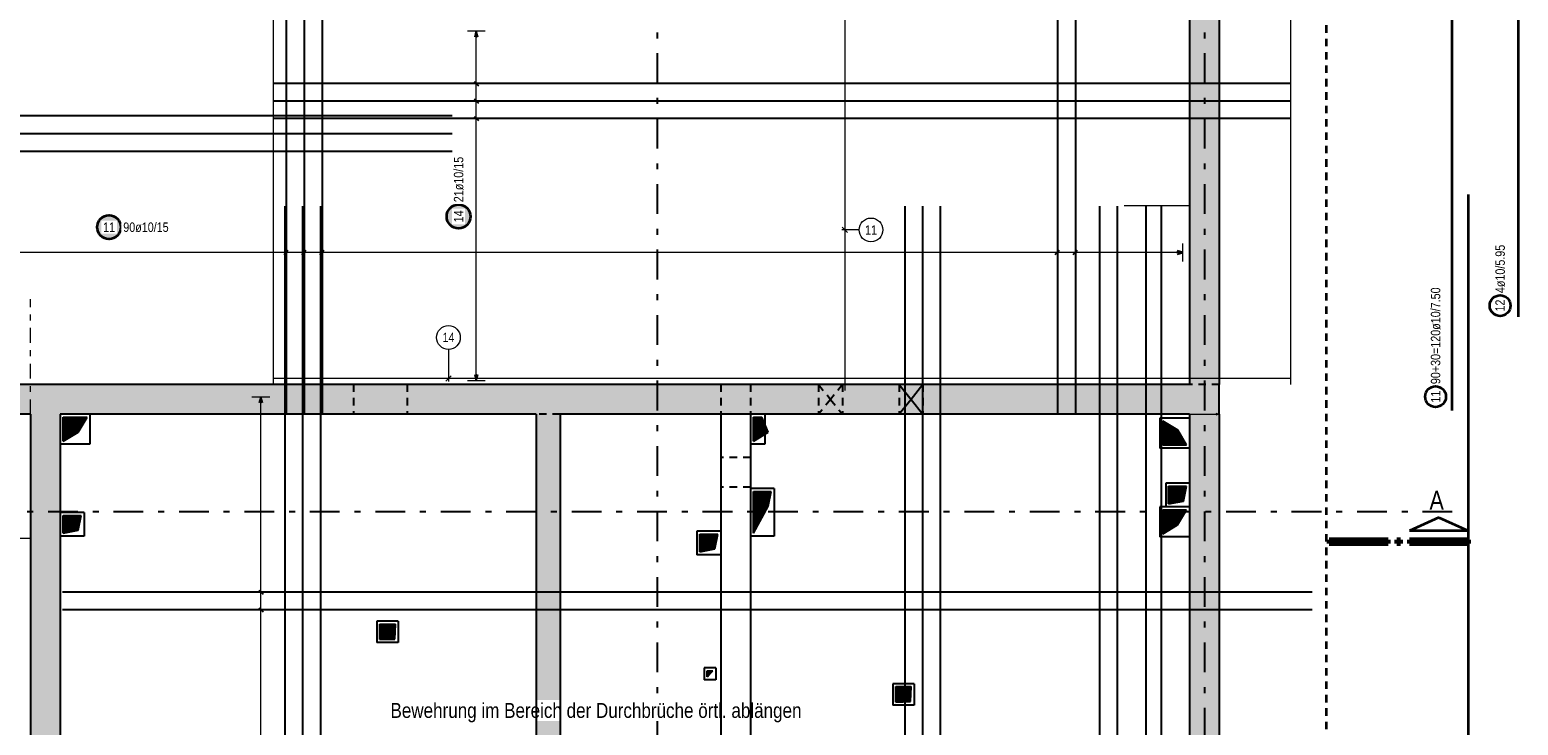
# Model space of a CAD drawing. Header units: millimetres. Extents: x -5 to 113, y -26 to 51.
# Tile 15 of 31: x 25 to 50, y 15 to 27. Entities that reach past the tile are written whole.
import ezdxf

# ---------------------------------------------------------------- set-up
doc = ezdxf.new("R2010")
doc.units = ezdxf.units.MM
for name, pattern in [('DASHDOT', [1, 0.5, -0.25, 0, -0.25]), ('DASHDOTX2', [2, 1, -0.5, 0, -0.5]), ('HIDDEN', [0.375, 0.25, -0.125])]:
    doc.linetypes.add(name, pattern=pattern)
for name, color, linetype, lineweight in [('Achsen', 7, 'Continuous', 20), ('Schraffuren', 7, 'Continuous', 20), ('Stabstahl', 7, 'Continuous', 20)]:
    doc.layers.add(name, color=color, linetype=linetype, lineweight=lineweight)
doc.styles.add('Arial Narrow', font='ARIALN.TTF')
pattern_1 = [(45, (0, 0), (-0.0070710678, 0.0070710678), [])]

msp = doc.modelspace()

# ---------------------------------------------------------------- hatches: boundary and pattern name
at = {"lineweight": 25}
h = msp.add_hatch(dxfattribs=at)
h.set_pattern_fill('Mau', color=3, scale=0.01, angle=45, style=0, pattern_type=2)
h.set_pattern_definition(pattern_1)
h.paths.add_polyline_path([(25.827255, 19.834771), (26.077288, 19.984819), (26.227235, 20.234791), (25.827337, 20.234868)])
h = msp.add_hatch(dxfattribs=at)
h.set_pattern_fill('Mau', color=3, scale=0.01, angle=45, style=0, pattern_type=2)
h.set_pattern_definition(pattern_1)
h.paths.add_polyline_path([(37.427227, 19.834803), (37.677403, 19.984807), (37.567269, 20.234759), (37.427295, 20.234698)])
h = msp.add_hatch(dxfattribs=at)
h.set_pattern_fill('Mau', color=3, scale=0.01, angle=45, style=0, pattern_type=2)
h.set_pattern_definition(pattern_1)
h.paths.add_polyline_path([(44.706532, 19.767683), (44.557656, 20.017683), (44.307656, 20.167683), (44.307656, 19.767683)])
h = msp.add_hatch(dxfattribs=at)
h.set_pattern_fill('Mau', color=3, scale=0.01, angle=45, style=0, pattern_type=2)
h.set_pattern_definition(pattern_1)
h.paths.add_polyline_path([(44.406157, 18.77778), (44.656157, 18.82778), (44.706157, 19.07778), (44.406157, 19.07778)])
h = msp.add_hatch(dxfattribs=at)
h.set_pattern_fill('Mau', color=3, scale=0.01, angle=45, style=0, pattern_type=2)
h.set_pattern_definition(pattern_1)
h.paths.add_polyline_path([(37.427249, 18.28928), (37.677249, 18.73928), (37.727249, 18.98928), (37.427249, 18.98928)])
h = msp.add_hatch(dxfattribs=at)
h.set_pattern_fill('Mau', color=3, scale=0.01, angle=45, style=0, pattern_type=2)
h.set_pattern_definition(pattern_1)
h.paths.add_polyline_path([(25.827245, 18.287073), (26.077245, 18.337073), (26.127245, 18.587073), (25.827245, 18.587073)])
h = msp.add_hatch(dxfattribs=at)
h.set_pattern_fill('Mau', color=3, scale=0.01, angle=45, style=0, pattern_type=2)
h.set_pattern_definition(pattern_1)
h.paths.add_polyline_path([(44.307359, 18.277779), (44.55736, 18.427779), (44.706157, 18.67778), (44.307359, 18.677779)])
h = msp.add_hatch(dxfattribs=at)
h.set_pattern_fill('Mau', color=3, scale=0.01, angle=45, style=0, pattern_type=2)
h.set_pattern_definition(pattern_1)
h.paths.add_polyline_path([(36.527244, 17.972879), (36.777244, 18.022881), (36.827245, 18.272881), (36.527244, 18.272881)])
h = msp.add_hatch(dxfattribs=at)
h.set_pattern_fill('Mau', color=3, scale=0.01, angle=45, style=0, pattern_type=2)
h.set_pattern_definition(pattern_1)
h.paths.add_polyline_path([(31.149338, 16.498374), (31.399338, 16.508374), (31.409337, 16.758374), (31.149338, 16.758374)])
h = msp.add_hatch(dxfattribs=at)
h.set_pattern_fill('Mau', color=3, scale=0.01, angle=45, style=0, pattern_type=2)
h.set_pattern_definition(pattern_1)
h.paths.add_polyline_path([(36.647947, 15.873676), (36.689175, 15.91591), (36.747947, 15.973676), (36.647947, 15.973676)])
h = msp.add_hatch(dxfattribs=at)
h.set_pattern_fill('Mau', color=3, scale=0.01, angle=45, style=0, pattern_type=2)
h.set_pattern_definition(pattern_1)
h.paths.add_polyline_path([(39.819248, 15.448473), (40.069248, 15.458472), (40.079251, 15.708472), (39.819248, 15.708472)])
at = {"layer": 'Schraffuren', "lineweight": 13, "true_color": 0xd7ffd7}
for points in [[(45.256532, 34.050196), (45.256532, 6.630196), (44.756532, 6.630196), (44.756532, 34.050196)], [(44.756532, 20.784677), (44.756532, 20.284677), (18.707245, 20.284677), (18.707245, 20.784677)], [(25.777245, 20.284677), (25.777245, 6.630202), (25.277245, 6.630202), (25.277245, 20.284677)], [(34.17727, 20.284677), (34.17727, 8.120764), (33.77727, 8.120764), (33.77727, 20.284677)]]:
    msp.add_hatch(color=254, dxfattribs=at).paths.add_polyline_path(points)
at = {"layer": 'Stabstahl', "lineweight": 25, "true_color": 0xffffff}
for points in [[(32.692476, 23.608421), (32.692342, 23.616099), (32.691941, 23.623767), (32.691271, 23.631417), (32.690335, 23.639039), (32.689134, 23.646624), (32.687669, 23.654162), (32.685941, 23.661644), (32.683954, 23.669061), (32.681709, 23.676405), (32.679209, 23.683665), (32.676457, 23.690834), (32.673456, 23.697903), (32.670211, 23.704863), (32.666725, 23.711705), (32.663002, 23.718421), (32.659047, 23.725003), (32.654865, 23.731443), (32.65046, 23.737734), (32.645839, 23.743867), (32.641006, 23.749834), (32.635968, 23.75563), (32.630731, 23.761246), (32.625301, 23.766676), (32.619685, 23.771913), (32.61389, 23.776951), (32.607922, 23.781783), (32.601789, 23.786405), (32.595499, 23.790809), (32.589059, 23.794992), (32.582476, 23.798947), (32.57576, 23.802669), (32.568918, 23.806156), (32.561958, 23.809401), (32.55489, 23.812401), (32.547721, 23.815153), (32.54046, 23.817653), (32.533117, 23.819899), (32.525699, 23.821886), (32.518217, 23.823613), (32.510679, 23.825079), (32.503095, 23.82628), (32.495473, 23.827216), (32.487823, 23.827885), (32.480154, 23.828287), (32.472476, 23.828421), (32.464799, 23.828287), (32.45713, 23.827885), (32.44948, 23.827216), (32.441858, 23.82628), (32.434274, 23.825079), (32.426736, 23.823613), (32.419254, 23.821886), (32.411836, 23.819899), (32.404493, 23.817653), (32.397232, 23.815153), (32.390063, 23.812401), (32.382994, 23.809401), (32.376035, 23.806156), (32.369193, 23.802669), (32.362476, 23.798947), (32.355894, 23.794992), (32.349454, 23.790809), (32.343164, 23.786405), (32.337031, 23.781783), (32.331063, 23.776951), (32.325268, 23.771913), (32.319652, 23.766676), (32.314222, 23.761246), (32.308985, 23.75563), (32.303947, 23.749834), (32.299114, 23.743867), (32.294493, 23.737734), (32.290088, 23.731443), (32.285906, 23.725003), (32.281951, 23.718421), (32.278228, 23.711705), (32.274742, 23.704863), (32.271496, 23.697903), (32.268496, 23.690834), (32.265744, 23.683665), (32.263244, 23.676405), (32.260999, 23.669061), (32.259011, 23.661644), (32.257284, 23.654162), (32.255819, 23.646624), (32.254617, 23.639039), (32.253682, 23.631417), (32.253012, 23.623767), (32.25261, 23.616099), (32.252476, 23.608421), (32.25261, 23.600743), (32.253012, 23.593075), (32.253682, 23.585425), (32.254617, 23.577803), (32.255819, 23.570218), (32.257284, 23.56268), (32.259011, 23.555198), (32.260999, 23.547781), (32.263244, 23.540437), (32.265744, 23.533177), (32.268496, 23.526008), (32.271496, 23.518939), (32.274742, 23.511979), (32.278228, 23.505137), (32.281951, 23.498421), (32.285906, 23.491839), (32.290088, 23.485399), (32.294493, 23.479108), (32.299114, 23.472975), (32.303947, 23.467008), (32.308985, 23.461212), (32.314222, 23.455596), (32.319652, 23.450166), (32.325268, 23.444929), (32.331063, 23.439891), (32.337031, 23.435059), (32.343164, 23.430437), (32.349454, 23.426033), (32.355894, 23.42185), (32.362476, 23.417895), (32.369193, 23.414173), (32.376035, 23.410686), (32.382994, 23.407441), (32.390063, 23.404441), (32.397232, 23.401689), (32.404493, 23.399189), (32.411836, 23.396943), (32.419254, 23.394956), (32.426736, 23.393229), (32.434274, 23.391763), (32.441858, 23.390562), (32.44948, 23.389626), (32.45713, 23.388957), (32.464799, 23.388555), (32.472476, 23.388421), (32.480154, 23.388555), (32.487823, 23.388957), (32.495473, 23.389626), (32.503095, 23.390562), (32.510679, 23.391763), (32.518217, 23.393229), (32.525699, 23.394956), (32.533117, 23.396943), (32.54046, 23.399189), (32.547721, 23.401689), (32.55489, 23.404441), (32.561958, 23.407441), (32.568918, 23.410686), (32.57576, 23.414173), (32.582476, 23.417895), (32.589059, 23.42185), (32.595499, 23.426033), (32.601789, 23.430437), (32.607922, 23.435059), (32.61389, 23.439891), (32.619685, 23.444929), (32.625301, 23.450166), (32.630731, 23.455596), (32.635968, 23.461212), (32.641006, 23.467008), (32.645839, 23.472975), (32.65046, 23.479108), (32.654865, 23.485399), (32.659047, 23.491839), (32.663002, 23.498421), (32.666725, 23.505137), (32.670211, 23.511979), (32.673456, 23.518939), (32.676457, 23.526008), (32.679209, 23.533177), (32.681709, 23.540437), (32.683954, 23.547781), (32.685941, 23.555198), (32.687669, 23.56268), (32.689134, 23.570218), (32.690335, 23.577803), (32.691271, 23.585425), (32.691941, 23.593075)], [(26.81677, 23.428558), (26.816636, 23.436236), (26.816234, 23.443905), (26.815565, 23.451555), (26.814629, 23.459177), (26.813428, 23.466761), (26.811962, 23.474299), (26.810235, 23.481781), (26.808247, 23.489199), (26.806002, 23.496542), (26.803502, 23.503803), (26.80075, 23.510972), (26.79775, 23.518041), (26.794504, 23.525), (26.791018, 23.531842), (26.787295, 23.538558), (26.78334, 23.545141), (26.779158, 23.551581), (26.774754, 23.557871), (26.770132, 23.564004), (26.7653, 23.569972), (26.760262, 23.575767), (26.755025, 23.581383), (26.749595, 23.586813), (26.743979, 23.59205), (26.738183, 23.597088), (26.732215, 23.601921), (26.726083, 23.606542), (26.719792, 23.610947), (26.713352, 23.615129), (26.70677, 23.619084), (26.700054, 23.622807), (26.693211, 23.626293), (26.686252, 23.629538), (26.679183, 23.632539), (26.672014, 23.635291), (26.664754, 23.637791), (26.65741, 23.640036), (26.649993, 23.642024), (26.64251, 23.643751), (26.634972, 23.645216), (26.627388, 23.646417), (26.619766, 23.647353), (26.612116, 23.648023), (26.604448, 23.648424), (26.59677, 23.648558), (26.589092, 23.648424), (26.581423, 23.648023), (26.573774, 23.647353), (26.566152, 23.646417), (26.558567, 23.645216), (26.551029, 23.643751), (26.543547, 23.642024), (26.53613, 23.640036), (26.528786, 23.637791), (26.521525, 23.635291), (26.514356, 23.632539), (26.507288, 23.629538), (26.500328, 23.626293), (26.493486, 23.622807), (26.48677, 23.619084), (26.480188, 23.615129), (26.473747, 23.610947), (26.467457, 23.606542), (26.461324, 23.601921), (26.455357, 23.597088), (26.449561, 23.59205), (26.443945, 23.586813), (26.438515, 23.581383), (26.433278, 23.575767), (26.42824, 23.569972), (26.423407, 23.564004), (26.418786, 23.557871), (26.414382, 23.551581), (26.410199, 23.545141), (26.406244, 23.538558), (26.402521, 23.531842), (26.399035, 23.525), (26.39579, 23.518041), (26.392789, 23.510972), (26.390037, 23.503803), (26.387537, 23.496542), (26.385292, 23.489199), (26.383305, 23.481781), (26.381577, 23.474299), (26.380112, 23.466761), (26.378911, 23.459177), (26.377975, 23.451555), (26.377306, 23.443905), (26.376904, 23.436236), (26.37677, 23.428558), (26.376904, 23.420881), (26.377306, 23.413212), (26.377975, 23.405562), (26.378911, 23.39794), (26.380112, 23.390356), (26.381577, 23.382818), (26.383305, 23.375336), (26.385292, 23.367918), (26.387537, 23.360575), (26.390037, 23.353314), (26.392789, 23.346145), (26.39579, 23.339076), (26.399035, 23.332117), (26.402521, 23.325275), (26.406244, 23.318558), (26.410199, 23.311976), (26.414382, 23.305536), (26.418786, 23.299246), (26.423407, 23.293113), (26.42824, 23.287145), (26.433278, 23.28135), (26.438515, 23.275734), (26.443945, 23.270304), (26.449561, 23.265067), (26.455357, 23.260029), (26.461324, 23.255196), (26.467457, 23.250575), (26.473747, 23.24617), (26.480188, 23.241988), (26.48677, 23.238033), (26.493486, 23.23431), (26.500328, 23.230824), (26.507288, 23.227578), (26.514356, 23.224578), (26.521525, 23.221826), (26.528786, 23.219326), (26.53613, 23.217081), (26.543547, 23.215093), (26.551029, 23.213366), (26.558567, 23.211901), (26.566152, 23.210699), (26.573774, 23.209764), (26.581423, 23.209094), (26.589092, 23.208692), (26.59677, 23.208558), (26.604448, 23.208692), (26.612116, 23.209094), (26.619766, 23.209764), (26.627388, 23.210699), (26.634972, 23.211901), (26.64251, 23.213366), (26.649993, 23.215093), (26.65741, 23.217081), (26.664754, 23.219326), (26.672014, 23.221826), (26.679183, 23.224578), (26.686252, 23.227578), (26.693211, 23.230824), (26.700054, 23.23431), (26.70677, 23.238033), (26.713352, 23.241988), (26.719792, 23.24617), (26.726083, 23.250575), (26.732215, 23.255196), (26.738183, 23.260029), (26.743979, 23.265067), (26.749595, 23.270304), (26.755025, 23.275734), (26.760262, 23.28135), (26.7653, 23.287145), (26.770132, 23.293113), (26.774754, 23.299246), (26.779158, 23.305536), (26.78334, 23.311976), (26.787295, 23.318558), (26.791018, 23.325275), (26.794504, 23.332117), (26.79775, 23.339076), (26.80075, 23.346145), (26.803502, 23.353314), (26.806002, 23.360575), (26.808247, 23.367918), (26.810235, 23.375336), (26.811962, 23.382818), (26.813428, 23.390356), (26.814629, 23.39794), (26.815565, 23.405562), (26.816234, 23.413212)]]:
    msp.add_hatch(color=7, dxfattribs=at).paths.add_polyline_path(points)

# ---------------------------------------------------------------- linework, layer by layer
at = {"color": 2, "linetype": 'HIDDEN', "lineweight": 35, "ltscale": 0.5}
msp.add_line((47.052818, 37.844906), (47.052818, -2.829025), dxfattribs=at)
at = {"color": 3, "linetype": 'Continuous', "lineweight": 25}
for p, q in [((44.756532, 33.550196), (44.756532, 20.784677)), ((45.256532, 33.550196), (45.256532, 20.784677)), ((44.756532, 20.784677), (18.707245, 20.784677)), ((45.256532, 20.284677), (45.256532, 20.784677)), ((25.277346, 20.284677), (19.207346, 20.284677)), ((25.277346, 20.284677), (25.277346, 6.630202)), ((25.777346, 20.284877), (25.777346, 6.630202)), ((33.77727, 20.284677), (25.777346, 20.284677)), ((44.756532, 20.284677), (34.17727, 20.284677)), ((44.756532, 20.284677), (44.756532, 12.434761)), ((45.256532, 20.284677), (45.256532, 12.434761)), ((25.827255, 19.834771), (25.827337, 20.234868)), ((25.827337, 20.234868), (26.227235, 20.234791)), ((26.077288, 19.984819), (26.227235, 20.234791)), ((37.427227, 19.834803), (37.427295, 20.234698)), ((37.427295, 20.234698), (37.567269, 20.234759)), ((37.677403, 19.984807), (37.567269, 20.234759)), ((44.307656, 19.767683), (44.307656, 20.167683)), ((44.557656, 20.017683), (44.307656, 20.167683)), ((44.706532, 19.767683), (44.557656, 20.017683)), ((25.827255, 19.834771), (26.077288, 19.984819)), ((37.427227, 19.834803), (37.677403, 19.984807)), ((44.706532, 19.767683), (44.307656, 19.767683)), ((44.406157, 18.77778), (44.406157, 19.07778)), ((44.406157, 19.07778), (44.706157, 19.07778)), ((44.656157, 18.82778), (44.706157, 19.07778)), ((37.427249, 18.28928), (37.427249, 18.98928)), ((37.427249, 18.98928), (37.727249, 18.98928)), ((37.677249, 18.73928), (37.727249, 18.98928)), ((44.406157, 18.77778), (44.656157, 18.82778)), ((25.827245, 18.287073), (25.827245, 18.587073)), ((25.827245, 18.587073), (26.127245, 18.587073)), ((26.077245, 18.337073), (26.127245, 18.587073)), ((37.427249, 18.28928), (37.677249, 18.73928)), ((44.307359, 18.677779), (44.706157, 18.67778)), ((44.307359, 18.277779), (44.307359, 18.677779)), ((44.55736, 18.427779), (44.706157, 18.67778)), ((25.827245, 18.287073), (26.077245, 18.337073)), ((36.527244, 17.972879), (36.527244, 18.272881)), ((36.527244, 18.272881), (36.827245, 18.272881)), ((36.777244, 18.022881), (36.827245, 18.272881)), ((44.307359, 18.277779), (44.55736, 18.427779)), ((36.527244, 17.972879), (36.777244, 18.022881)), ((31.149338, 16.498374), (31.149338, 16.758374)), ((31.149338, 16.758374), (31.409337, 16.758374)), ((31.399338, 16.508374), (31.409337, 16.758374)), ((31.149338, 16.498374), (31.399338, 16.508374)), ((36.647947, 15.873676), (36.647947, 15.973676)), ((36.647947, 15.973676), (36.747947, 15.973676)), ((36.647947, 15.873676), (36.689175, 15.91591)), ((36.689175, 15.91591), (36.747947, 15.973676)), ((39.819248, 15.448473), (39.819248, 15.708472)), ((39.819248, 15.708472), (40.079251, 15.708472)), ((40.069248, 15.458472), (40.079251, 15.708472)), ((39.819248, 15.448473), (40.069248, 15.458472))]:
    msp.add_line(p, q, dxfattribs=at)
at = {"color": 3, "linetype": 'Continuous', "lineweight": 25, "ltscale": 0.5}
for p, q in [((29.559013, 1.790196), (29.559013, 23.784104)), ((29.856652, 1.790196), (29.856652, 23.784104)), ((30.154291, 1.790196), (30.154291, 23.784104)), ((40.274014, 1.790196), (40.274014, 23.784104)), ((40.571653, 1.790196), (40.571653, 23.784104)), ((43.250403, 1.790196), (43.250403, 23.784104)), ((43.548042, 1.790196), (43.548042, 23.784104))]:
    msp.add_line(p, q, dxfattribs=at)
at = {"color": 9, "linetype": 'DASHDOT', "lineweight": 0, "ltscale": 0.5}
msp.add_line((25.277245, 20.284677), (25.277245, 22.21763), dxfattribs=at)
at = {"color": 3, "linetype": 'HIDDEN', "lineweight": 25, "ltscale": 0.5}
for p, q in [((30.706463, 20.784877), (30.706463, 20.284877)), ((31.606463, 20.784877), (31.606463, 20.284877)), ((36.877273, 20.784677), (36.877273, 20.284677)), ((37.377273, 20.784677), (37.377273, 20.284677)), ((38.523949, 20.784677), (38.523949, 20.284677)), ((38.923949, 20.784677), (38.923949, 20.284677)), ((39.87665, 20.784677), (39.87665, 20.284677)), ((40.27665, 20.784677), (40.27665, 20.284677)), ((45.256532, 20.784677), (44.756532, 20.784677)), ((25.277346, 20.284877), (25.277346, 20.284677)), ((34.17727, 20.284677), (33.77727, 20.284677)), ((44.756532, 20.284877), (44.756532, 20.284677)), ((44.757656, 20.217683), (44.756532, 20.217683)), ((44.757656, 20.217683), (44.757656, 19.717683)), ((37.377273, 19.561274), (36.878472, 19.561274)), ((36.878472, 19.561274), (36.878472, 19.061274)), ((44.757656, 19.717683), (44.756532, 19.717683)), ((37.377273, 19.061274), (36.878472, 19.061274)), ((44.757359, 18.727779), (44.756532, 18.727779)), ((44.757359, 18.727779), (44.757359, 18.227779)), ((44.757359, 18.227779), (44.756532, 18.227779))]:
    msp.add_line(p, q, dxfattribs=at)
at = {"color": 11, "linetype": 'Continuous', "lineweight": 25}
for p, q in [((26.277245, 20.284781), (26.277245, 19.784781)), ((37.617247, 20.284781), (37.617247, 19.784781)), ((44.756532, 20.217683), (44.257656, 20.217683)), ((44.257656, 20.217683), (44.257656, 19.717683)), ((26.277245, 19.784781), (25.777245, 19.784781)), ((37.617247, 19.784781), (37.377249, 19.784781)), ((44.756532, 19.717683), (44.257656, 19.717683)), ((37.777249, 19.03928), (37.377249, 19.03928)), ((37.777249, 19.03928), (37.777249, 18.23928)), ((44.756157, 19.12778), (44.356157, 19.12778)), ((44.356157, 19.12778), (44.356157, 18.72778)), ((44.756157, 19.12778), (44.756157, 18.72778)), ((26.177245, 18.637073), (25.777245, 18.637073)), ((26.177346, 18.637073), (26.177346, 18.237073)), ((44.756532, 18.727779), (44.257359, 18.727779)), ((44.257359, 18.727779), (44.257359, 18.227779)), ((36.877245, 18.322881), (36.477244, 18.322881)), ((36.477244, 18.322881), (36.477244, 17.922879)), ((26.177245, 18.237073), (25.777245, 18.237073)), ((37.777249, 18.23928), (37.377249, 18.23928)), ((44.756532, 18.227779), (44.257359, 18.227779)), ((36.877245, 17.922879), (36.477244, 17.922879)), ((31.459337, 16.808374), (31.099338, 16.808374)), ((31.099338, 16.808374), (31.099338, 16.448374)), ((31.459337, 16.808374), (31.459337, 16.448374)), ((31.459337, 16.448374), (31.099338, 16.448374)), ((36.797947, 16.023676), (36.597947, 16.023676)), ((36.597947, 16.023676), (36.597947, 15.823676)), ((36.797947, 16.023676), (36.797947, 15.823676)), ((36.797947, 15.823676), (36.597947, 15.823676)), ((40.129251, 15.758472), (39.769248, 15.758472)), ((40.129251, 15.758472), (40.129251, 15.398473))]:
    msp.add_line(p, q, dxfattribs=at)
at = {"color": 9, "linetype": 'Continuous', "lineweight": 0}
for p, q in [((44.756532, 20.284877), (45.256532, 20.284877)), ((45.196532, 20.300954), (45.256532, 20.284877)), ((45.256532, 20.284877), (45.196532, 20.2688))]:
    msp.add_line(p, q, dxfattribs=at)
at = {"color": 2, "linetype": 'Continuous', "lineweight": 35}
for p, q in [((48.948496, 18.551458), (49.44348, 18.32646)), ((49.44348, 18.32646), (48.45349, 18.32646))]:
    msp.add_line(p, q, dxfattribs=at)
at = {"color": 5, "linetype": 'Continuous', "lineweight": 18}
msp.add_line((22.497346, 18.204676), (25.277346, 18.204676), dxfattribs=at)
at = {"color": 1, "linetype": 'Continuous', "lineweight": 70}
for p, q in [((47.103487, 18.116449), (47.103487, 18.176458)), ((47.103487, 18.176458), (48.093478, 18.176458)), ((48.093478, 18.116449), (47.103487, 18.116449)), ((48.093478, 18.176458), (48.093478, 18.116449)), ((48.243479, 18.116449), (48.243479, 18.176458)), ((48.243479, 18.176458), (48.303492, 18.176458)), ((48.303492, 18.116449), (48.243479, 18.116449)), ((48.303492, 18.176458), (48.303492, 18.116449)), ((48.45349, 18.116449), (48.45349, 18.176458)), ((48.45349, 18.176458), (49.44348, 18.176458)), ((49.44348, 18.116449), (48.45349, 18.116449)), ((49.44348, 18.176458), (49.44348, 18.116449))]:
    msp.add_line(p, q, dxfattribs=at)
at = {"color": 9, "linetype": 'Continuous', "lineweight": 0}
msp.add_circle((25.777245, 20.284677), 0.00222, dxfattribs=at)
at = {"layer": 'Achsen', "color": 3, "linetype": 'DASHDOTX2', "lineweight": 25, "ltscale": 0.5}
for p, q in [((35.807324, 39.55094), (35.807324, -6.857)), ((45.007324, 39.55094), (45.007324, -6.857)), ((3.573324, 18.650196), (49.410516, 18.650196))]:
    msp.add_line(p, q, dxfattribs=at)
at = {"layer": 'Achsen', "color": 3, "linetype": 'Continuous', "lineweight": 25, "ltscale": 0.5}
for p, q in [((10.166532, 25.305118), (32.366532, 25.305118)), ((10.166532, 25.004116), (32.366532, 25.004116)), ((10.166532, 24.703114), (32.366532, 24.703114))]:
    msp.add_line(p, q, dxfattribs=at)
at = {"layer": 'Achsen', "color": 3, "linetype": 'HIDDEN', "lineweight": 25, "ltscale": 0.5}
for p, q in [((38.523949, 20.784677), (38.723949, 20.534677)), ((38.923949, 20.784677), (38.723949, 20.534677)), ((38.723949, 20.534677), (38.523949, 20.284677)), ((38.723949, 20.534677), (38.923949, 20.284677))]:
    msp.add_line(p, q, dxfattribs=at)
at = {"layer": 'Achsen', "color": 3, "linetype": 'Continuous', "lineweight": 25}
for p, q in [((39.87665, 20.784677), (40.07665, 20.534677)), ((40.27665, 20.784677), (40.07665, 20.534677)), ((40.07665, 20.534677), (39.87665, 20.284677)), ((40.07665, 20.534677), (40.27665, 20.284677))]:
    msp.add_line(p, q, dxfattribs=at)
at = {"layer": 'Stabstahl', "color": 9, "linetype": 'Continuous', "lineweight": 0, "ltscale": 0.5}
for p, q in [((38.963949, 35.684677), (38.963949, 20.684677)), ((39.203481, 23.382308), (38.913949, 23.382308)), ((38.919755, 23.426502), (39.008143, 23.338114)), ((32.301305, 21.375374), (32.301305, 20.834677)), ((46.456532, 20.884677), (29.356532, 20.884677)), ((32.257111, 20.840482), (32.345499, 20.928871))]:
    msp.add_line(p, q, dxfattribs=at)
at = {"layer": 'Stabstahl', "color": 3, "linetype": 'Continuous', "lineweight": 25, "ltscale": 0.5}
for p, q in [((29.573949, 35.284677), (29.573949, 20.284677)), ((29.875401, 35.284677), (29.875401, 20.284677)), ((30.176853, 35.284677), (30.176853, 20.284677)), ((42.536371, 35.284677), (42.536371, 20.284677)), ((42.837822, 35.284677), (42.837822, 20.284677)), ((32.769962, 26.720192), (32.743167, 26.620192)), ((32.796756, 26.620192), (32.769962, 26.720192)), ((46.456532, 25.840365), (29.356532, 25.840365)), ((32.734606, 25.87572), (32.805317, 25.80501)), ((46.456532, 25.547089), (29.356532, 25.547089)), ((32.734606, 25.582444), (32.805317, 25.511734)), ((32.734606, 25.289169), (32.805317, 25.218458)), ((46.456532, 25.253813), (29.356532, 25.253813)), ((44.028264, 9.784677), (44.025551, 23.784677)), ((44.288086, 9.784677), (44.285374, 23.784677)), ((29.538594, 22.969157), (29.609305, 23.039868)), ((29.840046, 22.969157), (29.910756, 23.039868)), ((30.141497, 22.969157), (30.212208, 23.039868)), ((42.501015, 22.969157), (42.571726, 23.039868)), ((42.802467, 22.969157), (42.873178, 23.039868)), ((44.646532, 23.004513), (44.546532, 23.031307)), ((44.546532, 22.977718), (44.646532, 23.004513)), ((32.743167, 20.954677), (32.769962, 20.854677)), ((32.769962, 20.854677), (32.796756, 20.954677)), ((29.15, 20.574669), (29.123205, 20.474669)), ((29.176795, 20.474669), (29.15, 20.574669)), ((46.817346, 17.296608), (25.817346, 17.296608)), ((29.114645, 17.331964), (29.185355, 17.261253)), ((29.114645, 17.033958), (29.185355, 16.963247)), ((46.817346, 16.998603), (25.817346, 16.998603))]:
    msp.add_line(p, q, dxfattribs=at)
at = {"layer": 'Stabstahl', "color": 2, "linetype": 'Continuous', "lineweight": 35, "ltscale": 0.5}
for p, q in [((49.168136, 35.350196), (49.168136, 20.350196)), ((50.281406, 33.824085), (50.281406, 21.924085)), ((49.439236, 23.975081), (49.439236, 1.775081))]:
    msp.add_line(p, q, dxfattribs=at)
at = {"layer": 'Stabstahl', "color": 9, "linetype": 'Continuous', "lineweight": 0}
for p, q in [((29.356532, 33.550196), (29.356532, 20.784677)), ((46.456532, 33.550196), (46.456532, 20.784677)), ((44.756532, 23.784677), (43.658054, 23.784677))]:
    msp.add_line(p, q, dxfattribs=at)
at = {"layer": 'Stabstahl', "color": 5, "linetype": 'Continuous', "lineweight": 18, "ltscale": 0.5}
for p, q in [((32.919962, 26.720192), (32.619962, 26.720192)), ((32.769962, 20.854677), (32.769962, 26.720192)), ((32.619962, 25.840365), (32.919962, 25.840365)), ((32.619962, 25.547089), (32.919962, 25.547089)), ((32.619962, 25.253813), (32.919962, 25.253813)), ((29.573949, 22.854513), (29.573949, 23.154513)), ((29.875401, 22.854513), (29.875401, 23.154513)), ((30.176853, 22.854513), (30.176853, 23.154513)), ((42.536371, 22.854513), (42.536371, 23.154513)), ((42.837822, 22.854513), (42.837822, 23.154513)), ((44.646532, 22.854513), (44.646532, 23.154513)), ((44.646532, 23.004513), (17.817335, 23.004513)), ((32.619962, 20.854677), (32.919962, 20.854677)), ((29.3, 20.574669), (29, 20.574669)), ((29.15, 9.846469), (29.15, 20.574669)), ((29, 17.296608), (29.3, 17.296608)), ((29, 16.998603), (29.3, 16.998603))]:
    msp.add_line(p, q, dxfattribs=at)
at = {"layer": 'Stabstahl', "color": 2, "linetype": 'Continuous', "lineweight": 35}
msp.add_line((48.948496, 18.551458), (48.45349, 18.32646), dxfattribs=at)
at = {"layer": 'Stabstahl', "color": 2, "linetype": 'Continuous', "lineweight": 35, "ltscale": 0.5}
for centre, radius in [((32.472476, 23.608421), 0.2), ((26.59677, 23.428558), 0.2), ((49.976758, 22.110664), 0.175), ((48.892025, 20.581204), 0.175)]:
    msp.add_circle(centre, radius, dxfattribs=at)
at = {"layer": 'Stabstahl', "color": 9, "linetype": 'Continuous', "lineweight": 0, "ltscale": 0.5}
for centre in [(39.403481, 23.382308), (32.301305, 21.575374)]:
    msp.add_circle(centre, 0.2, dxfattribs=at)

# ---------------------------------------------------------------- texts
at = {"color": 1, "lineweight": 70, "style": 'Arial Narrow'}
msp.add_text('A', height=0.315, dxfattribs=at).set_placement((48.789967, 18.684222))
at = {"layer": 'Stabstahl', "color": 9, "lineweight": 0, "char_height": 0.1575, "attachment_point": 1, "line_spacing_factor": 0.9, "style": 'Arial Narrow'}
for s, insert in [('11', (39.304256, 23.461058)), ('14', (32.20208, 21.654124))]:
    msp.add_mtext(s, dxfattribs=dict(at, insert=insert))
at = {"layer": 'Stabstahl', "color": 2, "lineweight": 35, "char_height": 0.1575, "attachment_point": 1, "rotation": 90, "line_spacing_factor": 0.9, "style": 'Arial Narrow'}
for s, insert in [('4ø10/5.95', (49.898008, 22.320664)), ('90+30=120ø10/7.50', (48.813275, 20.791204)), ('12', (49.898008, 22.011439)), ('11', (48.813275, 20.481979))]:
    msp.add_mtext(s, dxfattribs=dict(at, insert=insert))

# ---------------------------------------------------------------- next in the draw order: texts
at = {"layer": 'Stabstahl', "color": 2, "lineweight": 35, "insert": (32.393726, 23.509196), "char_height": 0.1575, "attachment_point": 1, "rotation": 90, "line_spacing_factor": 0.9, "style": 'Arial Narrow', "bg_fill": 3, "box_fill_scale": 1.2, "bg_fill_color": 256, "bg_fill_true_color": 13158600, "bg_fill_transparency": 0}
msp.add_mtext('14', dxfattribs=at)
at = {"layer": 'Stabstahl', "color": 2, "lineweight": 35, "line_spacing_factor": 0.9, "style": 'Arial Narrow', "bg_fill": 3, "box_fill_scale": 1.2, "bg_fill_color": 256, "bg_fill_true_color": 13158600, "bg_fill_transparency": 0}
for s, insert, char_height, attachment_point in [('11', (26.497545, 23.507308), 0.1575, 1), ('Bewehrung im Bereich der Durchbrüche örtl. ablängen', (31.327381, 15.108555), 0.25, 7)]:
    msp.add_mtext(s, dxfattribs=dict(at, insert=insert, char_height=char_height, attachment_point=attachment_point))

# ---------------------------------------------------------------- next in the draw order: linework, layer by layer
at = {"color": 3, "linetype": 'Continuous', "lineweight": 25, "ltscale": 0.5}
msp.add_line((39.976375, 1.790196), (39.976375, 23.784104), dxfattribs=at)
at = {"color": 3, "linetype": 'Continuous', "lineweight": 25}
for p, q in [((33.77727, 20.284677), (33.77727, 8.120764)), ((34.177341, 20.284677), (34.177341, 12.434761))]:
    msp.add_line(p, q, dxfattribs=at)
at = {"color": 11, "linetype": 'Continuous', "lineweight": 25}
for p, q in [((36.877273, 20.284677), (36.877273, 12.434761)), ((37.377273, 20.284677), (37.377273, 12.434761)), ((39.769248, 15.758472), (39.769248, 15.398473)), ((40.129251, 15.398473), (39.769248, 15.398473))]:
    msp.add_line(p, q, dxfattribs=at)

# ---------------------------------------------------------------- next in the draw order: texts
at = {"layer": 'Stabstahl', "color": 2, "lineweight": 35, "insert": (32.393726, 23.848421), "char_height": 0.1575, "attachment_point": 1, "rotation": 90, "line_spacing_factor": 0.9, "style": 'Arial Narrow', "bg_fill": 3, "box_fill_scale": 1.2, "bg_fill_color": 256, "bg_fill_true_color": 13158600, "bg_fill_transparency": 0}
msp.add_mtext('21ø10/15', dxfattribs=at)
at = {"layer": 'Stabstahl', "color": 2, "lineweight": 35, "insert": (26.83677, 23.507308), "char_height": 0.1575, "attachment_point": 1, "line_spacing_factor": 0.9, "style": 'Arial Narrow', "bg_fill": 3, "box_fill_scale": 1.2, "bg_fill_color": 256, "bg_fill_true_color": 13158600, "bg_fill_transparency": 0}
msp.add_mtext('90ø10/15', dxfattribs=at)

doc.saveas('drawing.dxf')
